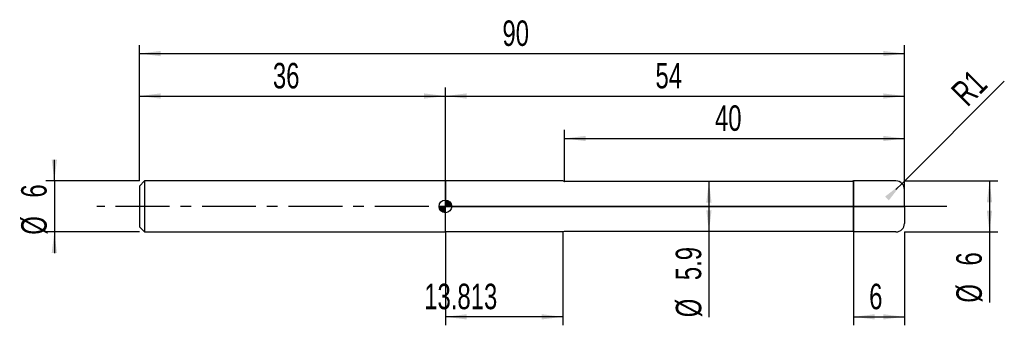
# Model space of a CAD drawing. Extents: x -14 to 102, y -14 to 22.
import ezdxf
from ezdxf.enums import TextEntityAlignment as Align

# ---------------------------------------------------------------- set-up
doc = ezdxf.new("R2010")
doc.units = 0
doc.linetypes.add('CENTER', pattern=[10.16, 6.35, -1.27, 1.27, -1.27])
doc.layers.get('0').update_dxf_attribs({"linetype": 'CONTINUOUS'})
for name, color, linetype in [('1', 4, 'CONTINUOUS'), ('2', 7, 'CONTINUOUS'), ('4', 2, 'CENTER'), ('CUT', 1, 'CONTINUOUS'), ('NOCUT', 7, 'CONTINUOUS'), ('SK1', 4, 'CONTINUOUS'), ('SK2', 7, 'CONTINUOUS'), ('SK4', 2, 'CENTER')]:
    doc.layers.add(name, color=color, linetype=linetype)
doc.dimstyles.new('SLDDIMSTYLE0', dxfattribs={"dimtxt": 3, "dimasz": 2.5, "dimexe": 0, "dimexo": 0.0625, "dimgap": 0.75, "dimtad": 1, "dimrnd": 1e-09, "dimzin": 12, "dimsah": 1, "dimcen": 0.09, "dimazin": 3, "dimtfac": 1, "dimtofl": 0, "dimtmove": 0, "dimatfit": 3})
doc.dimstyles.new('SLDDIMSTYLE1', dxfattribs={"dimtxt": 3, "dimasz": 2.5, "dimexe": 0, "dimexo": 0.0625, "dimgap": 0.75, "dimtad": 1, "dimrnd": 1e-09, "dimzin": 12, "dimsah": 1, "dimcen": 0, "dimazin": 3, "dimtfac": 1, "dimtofl": 0, "dimtmove": 0, "dimatfit": 3})
doc.dimstyles.new('SLDDIMSTYLE2', dxfattribs={"dimtxt": 3, "dimasz": 2.5, "dimexe": 0, "dimexo": 0.0625, "dimgap": 0.75, "dimtad": 1, "dimrnd": 1e-09, "dimzin": 12, "dimsah": 1, "dimcen": 0.09, "dimazin": 3, "dimtfac": 1, "dimtmove": 0, "dimatfit": 3})

# ---------------------------------------------------------------- blocks, each defined once
blk = doc.blocks.new('_D')
at = {"layer": '2'}
for p, q in [((84, -3), (84, -14)), ((90, -3), (90, -14)), ((84, -13), (90, -13))]:
    blk.add_line(p, q, dxfattribs=at)
for points in [[(84, -13), (86.5, -13.31), (86.5, -12.69)], [(90, -13), (87.5, -12.69), (87.5, -13.31)]]:
    blk.add_solid(points, dxfattribs=at)
at = {"layer": '2', "width": 0.7}
blk.add_text('6', height=3, dxfattribs=at).set_placement((85.85, -13), align=Align.BOTTOM_LEFT)
blk = doc.blocks.new('_D_1')
at = {"layer": '2'}
for p, q in [((90, 3), (101, 3)), ((100, 3), (100, -3)), ((90, -3), (101, -3)), ((100, -3), (100, -11.33))]:
    blk.add_line(p, q, dxfattribs=at)
for points in [[(100, 3), (99.69, 0.5), (100.31, 0.5)], [(100, -3), (100.31, -0.5), (99.69, -0.5)]]:
    blk.add_solid(points, dxfattribs=at)
at = {"layer": '2', "width": 0.7}
for s, p in [('6', (99.99, -6.96)), ('%%c', (100, -11.33))]:
    blk.add_text(s, height=3, rotation=90, dxfattribs=at).set_placement(p, align=Align.BOTTOM_LEFT)
blk = doc.blocks.new('_D_2')
at = {"layer": '2'}
for p, q in [((36, -3), (36, -14)), ((49.81, -3), (49.81, -14)), ((49.81, -13), (36, -13))]:
    blk.add_line(p, q, dxfattribs=at)
for points in [[(36, -13), (38.5, -13.31), (38.5, -12.69)], [(49.81, -13), (47.31, -12.69), (47.31, -13.31)]]:
    blk.add_solid(points, dxfattribs=at)
at = {"layer": '2', "width": 0.7}
blk.add_text('13.813', height=3, dxfattribs=at).set_placement((33.51, -13), align=Align.BOTTOM_LEFT)
blk = doc.blocks.new('_D_3')
at = {"layer": '2'}
for p, q in [((50, 2.95), (50, 9)), ((90, 2.95), (90, 9)), ((50, 8), (90, 8))]:
    blk.add_line(p, q, dxfattribs=at)
for points in [[(50, 8), (52.5, 7.69), (52.5, 8.31)], [(90, 8), (87.5, 8.31), (87.5, 7.69)]]:
    blk.add_solid(points, dxfattribs=at)
at = {"layer": '2', "width": 0.7}
blk.add_text('40', height=3, dxfattribs=at).set_placement((67.71, 8), align=Align.BOTTOM_LEFT)
blk = doc.blocks.new('_D_4')
at = {"layer": '2'}
for p, q in [((84, 2.95), (66, 2.95)), ((67, 2.95), (67, -2.95)), ((84, -2.95), (66, -2.95)), ((67, -2.95), (67, -13.05))]:
    blk.add_line(p, q, dxfattribs=at)
for points in [[(67, 2.95), (66.69, 0.45), (67.31, 0.45)], [(67, -2.95), (67.31, -0.45), (66.69, -0.45)]]:
    blk.add_solid(points, dxfattribs=at)
at = {"layer": '2', "width": 0.7}
for s, p in [('5.9', (66.99, -8.68)), ('%%c', (67, -13.05))]:
    blk.add_text(s, height=3, rotation=90, dxfattribs=at).set_placement(p, align=Align.BOTTOM_LEFT)
blk = doc.blocks.new('_D_5')
at = {"layer": '2'}
for q in [(101.74, 14.74), (89, 2)]:
    blk.add_line((89.71, 2.71), q, dxfattribs=at)
blk.add_solid([(89.71, 2.71), (87.72, 1.16), (88.16, 0.72)], dxfattribs=at)
at = {"layer": '2', "width": 0.7}
blk.add_text('R1', height=3, rotation=45, dxfattribs=at).set_placement((98.04, 11), align=Align.BOTTOM_LEFT)
blk = doc.blocks.new('_D_6')
at = {"layer": 'SK2'}
for p, q in [((0, 3), (0, 19)), ((90, 3), (90, 19)), ((0, 18), (90, 18))]:
    blk.add_line(p, q, dxfattribs=at)
for points in [[(0, 18), (2.5, 17.69), (2.5, 18.31)], [(90, 18), (87.5, 18.31), (87.5, 17.69)]]:
    blk.add_solid(points, dxfattribs=at)
at = {"layer": 'SK2', "width": 0.7}
blk.add_text('90', height=3, dxfattribs=at).set_placement((42.71, 18), align=Align.BOTTOM_LEFT)
blk = doc.blocks.new('_D_7')
at = {"layer": 'SK2'}
for p, q in [((0, 3), (0, 14)), ((36, 3), (36, 14)), ((0, 13), (36, 13))]:
    blk.add_line(p, q, dxfattribs=at)
for points in [[(0, 13), (2.5, 12.69), (2.5, 13.31)], [(36, 13), (33.5, 13.31), (33.5, 12.69)]]:
    blk.add_solid(points, dxfattribs=at)
at = {"layer": 'SK2', "width": 0.7}
blk.add_text('36', height=3, rotation=360, dxfattribs=at).set_placement((15.71, 13), align=Align.BOTTOM_LEFT)
blk = doc.blocks.new('_D_8')
at = {"layer": 'SK2'}
for p, q in [((36, 0), (36, 14)), ((90, 0), (90, 14)), ((36, 13), (90, 13))]:
    blk.add_line(p, q, dxfattribs=at)
for points in [[(36, 13), (38.5, 12.69), (38.5, 13.31)], [(90, 13), (87.5, 13.31), (87.5, 12.69)]]:
    blk.add_solid(points, dxfattribs=at)
at = {"layer": 'SK2', "width": 0.7}
blk.add_text('54', height=3, dxfattribs=at).set_placement((60.71, 13), align=Align.BOTTOM_LEFT)
blk = doc.blocks.new('_D_9')
at = {"layer": 'SK2'}
for p, q in [((-10, 3), (-10, 5.5)), ((0, 3), (-11, 3)), ((-10, 3), (-10, -3)), ((0, -3), (-11, -3)), ((-10, -3), (-10, -5.5))]:
    blk.add_line(p, q, dxfattribs=at)
for points in [[(-10, 3), (-9.69, 5.5), (-10.31, 5.5)], [(-10, -3), (-10.31, -5.5), (-9.69, -5.5)]]:
    blk.add_solid(points, dxfattribs=at)
at = {"layer": 'SK2', "width": 0.7}
for s, p in [('6', (-10.01, 1.04)), ('%%c', (-10, -3.33))]:
    blk.add_text(s, height=3, rotation=90, dxfattribs=at).set_placement(p, align=Align.BOTTOM_LEFT)
blk = doc.blocks.new('*U12')
at = {"color": 0, "linetype": 'CONTINUOUS'}
for points in [[(0, 0), (0, 0.75), (0.15, 0)], [(0.15, 0), (0, 0.75), (0.15, 0.74)], [(0.15, 0), (0.15, 0.74), (0.29, 0)], [(0.29, 0), (0.15, 0.74), (0.29, 0.69)], [(0.29, 0), (0.29, 0.69), (0.42, 0)], [(0.42, 0), (0.29, 0.69), (0.42, 0.62)], [(0.42, 0), (0.42, 0.62), (0.53, 0)], [(0.53, 0), (0.42, 0.62), (0.53, 0.53)], [(0.53, 0), (0.53, 0.53), (0.62, 0)], [(0.62, 0), (0.53, 0.53), (0.62, 0.42)], [(0.62, 0), (0.62, 0.42), (0.69, 0)], [(0.69, 0), (0.62, 0.42), (0.69, 0.29)], [(0.69, 0), (0.69, 0.29), (0.74, 0)], [(0.74, 0), (0.69, 0.29), (0.74, 0.15)], [(0.74, 0), (0.74, 0.15), (0.75, 0)]]:
    blk.add_solid(points, dxfattribs=at)
blk = doc.blocks.new('*U13')
at = {"color": 0, "linetype": 'CONTINUOUS'}
for points in [[(-0.74, -0.13), (-0.75, 0), (-0.74, 0)], [(-0.74, -0.13), (-0.74, 0), (-0.7, -0.26)], [(-0.7, -0.26), (-0.74, 0), (-0.7, 0)], [(-0.7, -0.26), (-0.7, 0), (-0.65, -0.38)], [(-0.65, -0.38), (-0.7, 0), (-0.65, 0)], [(-0.65, -0.38), (-0.65, 0), (-0.57, -0.48)], [(-0.57, -0.48), (-0.65, 0), (-0.57, 0)], [(-0.57, -0.48), (-0.57, 0), (-0.48, -0.57)], [(-0.48, -0.57), (-0.57, 0), (-0.48, 0)], [(-0.48, -0.57), (-0.48, 0), (-0.38, -0.65)], [(-0.38, -0.65), (-0.48, 0), (-0.38, 0)], [(-0.38, -0.65), (-0.38, 0), (-0.26, -0.7)], [(-0.26, -0.7), (-0.38, 0), (-0.26, 0)], [(-0.26, -0.7), (-0.26, 0), (-0.13, -0.74)], [(-0.13, -0.74), (-0.26, 0), (-0.13, 0)], [(-0.13, -0.74), (-0.13, 0), (0, -0.75)], [(0, -0.75), (-0.13, 0), (0, 0)]]:
    blk.add_solid(points, dxfattribs=at)
blk = doc.blocks.new('SW_DOWELSYMBOL_0')
at = {"layer": 'SK1', "color": 0}
blk.add_circle((0, 0), 0.75, dxfattribs=at)
at = {"color": 0, "linetype": 'CONTINUOUS'}
for name in ['*U13', '*U12']:
    blk.add_blockref(name, (0, 0), dxfattribs=at)

msp = doc.modelspace()

# ---------------------------------------------------------------- linework, layer by layer
at = {"layer": '1'}
for p, q in [((49.813, 3), (36, 3)), ((36, 3), (36, 0)), ((49.987, 2.953), (49.813, 3)), ((83.716, 2.95), (50.013, 2.95)), ((84, 3), (83.716, 2.95)), ((89, 3), (84, 3)), ((84, 3), (84, 0)), ((84, 0), (84, 3)), ((90, 0), (90, 2)), ((36, -3), (36, 0)), ((84, -3), (84, 0)), ((84, 0), (84, -3)), ((90, 0), (90, -2)), ((49.813, -3), (36, -3)), ((49.987, -2.953), (49.813, -3)), ((83.716, -2.95), (50.013, -2.95)), ((84, -3), (83.716, -2.95)), ((89, -3), (84, -3))]:
    msp.add_line(p, q, dxfattribs=at)
for centre, radius, start, end in [((50.013, 3.05), 0.1, 255, 270), ((89, 2), 1, 0, 90), ((89, -2), 1, 270, 0), ((50.013, -3.05), 0.1, 90, 105)]:
    msp.add_arc(centre, radius, start, end, dxfattribs=at)
at = {"layer": '4'}
msp.add_line((90, 0), (36, 0), dxfattribs=at)
at = {"layer": 'CUT'}
for p, q in [((89, 3), (84, 3)), ((84, 3), (84, 0)), ((90, 0), (90, 2)), ((84, 0), (90, 0))]:
    msp.add_line(p, q, dxfattribs=at)
msp.add_arc((89, 2), 1, 0, 90, dxfattribs=at)
at = {"layer": 'NOCUT'}
for p, q in [((49.813, 3), (36, 3)), ((36, 3), (36, 0)), ((49.987, 2.953), (49.813, 3)), ((83.716, 2.95), (50.013, 2.95)), ((84, 3), (83.716, 2.95)), ((84, 0), (84, 3)), ((36, 0), (84, 0))]:
    msp.add_line(p, q, dxfattribs=at)
msp.add_arc((50.013, 3.05), 0.1, 255, 270, dxfattribs=at)
at = {"layer": 'SK1'}
for p, q in [((0.6, 3), (0, 2.4)), ((0, 2.4), (0, 0)), ((36, 3), (0.6, 3)), ((0.6, 3), (0.6, -3)), ((0, 0), (0, -2.4)), ((0, -2.4), (0.6, -3)), ((0.6, -3), (36, -3))]:
    msp.add_line(p, q, dxfattribs=at)
msp.add_circle((36, 0), 0.75, dxfattribs=at)
at = {"layer": 'SK4'}
msp.add_line((95, 0), (-5, 0), dxfattribs=at)

# ---------------------------------------------------------------- block references
at = {"layer": 'SK1'}
msp.add_blockref('SW_DOWELSYMBOL_0', (36, 0), dxfattribs=at)

# ---------------------------------------------------------------- texts
at = {"layer": 'SK2', "width": 0.7}
msp.add_text('AP1', height=0.05, dxfattribs=at).set_placement((36, -0.018), align=Align.BOTTOM_LEFT)

# ---------------------------------------------------------------- dimensions: what is measured, and where the dimension line sits
at = {"layer": '2'}
dim = msp.add_radius_dim(center=(89, 2), mpoint=(89.707, 2.707), dimstyle='SLDDIMSTYLE1', dxfattribs=at)
dim.commit()
dim.dimension.update_dxf_attribs({"geometry": '_D_5', "text_midpoint": (100, 13), "dimtype": 164})
for base, p1, p2, picture, middle in [((90, 8), (50, 2.95), (90, 2.95), '_D_3', (70, 8)), ((36, -13), (49.813, -3), (36, -3), '_D_2', (39.813, -13)), ((90, -13), (84, -3), (90, -3), '_D', (87, -13))]:
    dim = msp.add_linear_dim(base=base, p1=p1, p2=p2, dimstyle='SLDDIMSTYLE0', dxfattribs=at)
    dim.commit()
    dim.dimension.update_dxf_attribs({"geometry": picture, "text_midpoint": middle, "dimtype": 160})
for base, p1, p2, picture, middle in [((67, -2.95), (84, 2.95), (84, -2.95), '_D_4', (67, -8)), ((100, -3), (90, 3), (90, -3), '_D_1', (100, -8))]:
    dim = msp.add_linear_dim(base=base, p1=p1, p2=p2, angle=90, text='%%c<>', dimstyle='SLDDIMSTYLE0', dxfattribs=at)
    dim.commit()
    dim.dimension.update_dxf_attribs({"geometry": picture, "text_midpoint": middle, "dimtype": 160})
at = {"layer": 'SK2'}
for base, p1, p2, picture, middle in [((90, 18), (0, 3), (90, 3), '_D_6', (45, 18)), ((36, 13), (0, 3), (36, 3), '_D_7', (18, 13)), ((90, 13), (36, 0), (90, 0), '_D_8', (63, 13))]:
    dim = msp.add_linear_dim(base=base, p1=p1, p2=p2, dimstyle='SLDDIMSTYLE0', dxfattribs=at)
    dim.commit()
    dim.dimension.update_dxf_attribs({"geometry": picture, "text_midpoint": middle, "dimtype": 160})
dim = msp.add_linear_dim(base=(-10, -3), p1=(0, 3), p2=(0, -3), angle=90, text='%%c<>', dimstyle='SLDDIMSTYLE2', dxfattribs=at)
dim.commit()
dim.dimension.update_dxf_attribs({"geometry": '_D_9', "text_midpoint": (-10, 0), "dimtype": 160})

doc.saveas('drawing.dxf')
